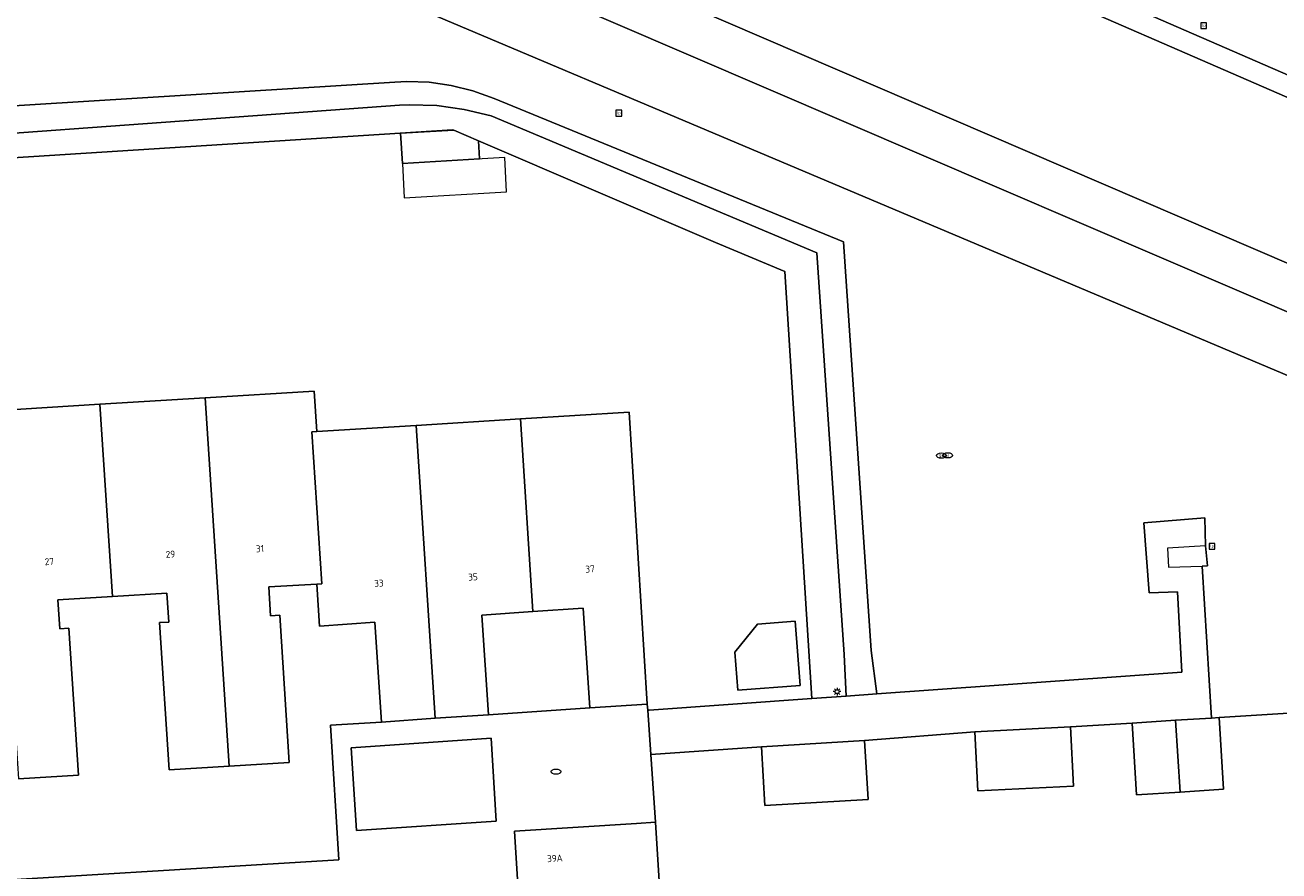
# Model space of a CAD drawing. Header units: metres. Extents: x 162098 to 162858, y 502351 to 503184.
# Tile 10 of 94: x 162325 to 162390, y 502490 to 502534. Entities that reach past the tile are written whole.
import ezdxf
from ezdxf.enums import TextEntityAlignment as Align

# ---------------------------------------------------------------- set-up
doc = ezdxf.new("R2010")
doc.units = ezdxf.units.M
for name, color, linetype, lineweight in [('B-PV-GK-BESCHOEIING-G', 252, 'GK-BESCHOEIING-SO', 13), ('B-PV-IE-MEUBILAIR-S', 252, 'Continuous', 13), ('B-PV-OG-BEBOUWING-GV', 7, 'Continuous', 18), ('B-PV-OG-BEBOUWING-T18', 7, 'Continuous', 18), ('B-PV-OG-BEBOUWING_LUIFEL-GV', 7, 'Continuous', 18), ('B-PV-OG-BEBOUWING_SCHUUR-GV', 7, 'Continuous', 18), ('B-PV-OG-TERREIN_BEGROEID-GV', 7, 'Continuous', 13), ('B-PV-OG-TERREIN_ERF-GV', 252, 'Continuous', 13), ('B-PV-OG-WEG-GV', 252, 'Continuous', 13), ('B-PV-VH-HALFVERHARDING-GV', 252, 'Continuous', 13), ('B-PV-VH-OPENVERHARDING_BETONSTRAATSTEEN-GV', 252, 'Continuous', 13), ('B-PV-VH-OPENVERHARDING_TEGEL-GV', 252, 'Continuous', 13)]:
    doc.layers.add(name, color=color, linetype=linetype, lineweight=lineweight)
doc.layers.add('B-PV-GR-BEPLANTING_CULTUUR_BOSPLANTSOEN-GV', color=7, linetype='Continuous', lineweight=13, true_color=0x99cc00)
doc.layers.add('B-PV-OG-WATER_GRACHT-GV', color=7, linetype='Continuous', lineweight=13, true_color=0x007299)
doc.styles.add('NLCS-ISO', font='NLCS-ISO.ttf')
doc.styles.add('NLCS-ISO-M200-T18', font='NLCS-ISO.ttf', dxfattribs={"height": 1.8})
doc.linetypes.add('GK-BESCHOEIING-SO', pattern='A,18,-3,[1,NLCS.SHX,S=0.6,R=0,X=0,Y=0],-3', length=24)

# ---------------------------------------------------------------- blocks, each defined once
blk = doc.blocks.new('SIE-MEUBILAIR_BORD_LOCATIEPAAL-SO')
blk.add_lwpolyline([(-0.75, -0.75), (0.75, -0.75), (0.75, 0.75), (-0.75, 0.75)], close=True)
at = {"style": 'NLCS-ISO'}
blk.add_text('lp', height=0.75, dxfattribs=at).set_placement((0.01, 0.12), align=Align.MIDDLE_CENTER)
blk = doc.blocks.new('SIE-MEUBILAIR_PAAL_LICHTMAST-SO')
for points in [[(-0.62, 0), (-1, 0)], [(-0.71, 0.71), (-0.44, 0.44)], [(0, 1), (0, 0.62)], [(0.44, 0.44), (0.71, 0.71)], [(1, 0), (0.62, 0)], [(-0.71, -0.71), (-0.44, -0.44)], [(0, -0.62), (0, -1)], [(0.44, -0.44), (0.71, -0.71)]]:
    blk.add_lwpolyline(points)
blk.add_circle((0, 0), 0.5)
blk = doc.blocks.new('SIE-MEUBILAIR_PUT_GASPUT-SO')
blk.add_ellipse((0, 0), major_axis=(1.25, 0), ratio=0.54)
at = {"style": 'NLCS-ISO'}
blk.add_text('gas ', height=0.75, dxfattribs=at).set_placement((0.53, 0.16), align=Align.MIDDLE_CENTER)
blk = doc.blocks.new('SIE-MEUBILAIR_PUT_KOLK-SO')
blk.add_ellipse((0, 0), major_axis=(1.25, 0), ratio=0.54)
blk = doc.blocks.new('SIE-MEUBILAIR_PUT_WATERLEIDINGPUT-SO')
blk.add_ellipse((0, 0), major_axis=(1.25, 0), ratio=0.54)
at = {"style": 'NLCS-ISO'}
blk.add_text('wl', height=0.75, dxfattribs=at).set_placement((-0.14, 0), align=Align.MIDDLE_CENTER)

msp = doc.modelspace()

# ---------------------------------------------------------------- linework, layer by layer
at = {"layer": 'B-PV-GK-BESCHOEIING-G'}
msp.add_lwpolyline([(162412.29, 502512.44), (162318.288, 502552.863), (162317.825, 502554.896), (162308.644, 502564.825), (162295.626, 502570.741), (162290.757, 502573.018), (162282.875, 502576.614), (162279.871, 502577.985)], dxfattribs=at)
at = {"layer": 'B-PV-GR-BEPLANTING_CULTUUR_BOSPLANTSOEN-GV'}
for points in [[(162291.393, 502557.592), (162267.462, 502503.921), (162265.785, 502502.136), (162270.118, 502499.664), (162270.838, 502502.988), (162298.92, 502554.697), (162409.183, 502508.112)], [(162409.183, 502508.112), (162298.92, 502554.697), (162270.838, 502502.988)], [(162411.958, 502510.085), (162307.143, 502555.1)], [(162293.773, 502528.052), (162344.314, 502531.201), (162344.923, 502531.228), (162346.08, 502531.188), (162347.227, 502531.027), (162348.351, 502530.747), (162349.439, 502530.352), (162367.516, 502522.937), (162368.95, 502501.792), (162369.237, 502499.548), (162385.012, 502500.676), (162384.779, 502504.822), (162383.328, 502504.769), (162383.049, 502508.403), (162386.195, 502508.647), (162386.236, 502507.208), (162386.338, 502506.175), (162386.059, 502506.148), (162386.55, 502498.298), (162386.936, 502498.322), (162394.67, 502498.81)]]:
    msp.add_lwpolyline(points, dxfattribs=at)
msp.add_lwpolyline([(162349.287, 502529.448), (162347.898, 502529.787), (162346.482, 502529.979), (162345.053, 502530.022), (162344.553, 502530.001), (162309.937, 502527.48), (162310.101, 502523.183), (162312.012, 502523.307), (162311.811, 502526.47), (162347.29, 502528.73), (162347.356, 502528.702), (162348.633, 502528.154), (162360.89, 502522.9), (162364.482, 502521.389), (162365.87, 502499.307), (162367.649, 502499.434), (162367.553, 502501.586), (162366.135, 502522.357)], close=True, dxfattribs=at)
at = {"layer": 'B-PV-OG-BEBOUWING-GV'}
for points in [[(162344.698, 502526.993), (162348.686, 502527.218), (162348.633, 502528.154), (162347.356, 502528.702), (162344.61, 502528.547)], [(162334.508, 502514.867), (162335.741, 502495.813), (162338.846, 502496.002), (162338.354, 502503.61), (162337.885, 502503.582), (162337.788, 502505.078), (162340.268, 502505.229), (162340.527, 502505.245), (162340.021, 502513.104), (162340.28, 502513.12), (162340.145, 502515.215)], [(162324.853, 502495.151), (162327.958, 502495.34), (162327.454, 502502.947), (162326.986, 502502.919), (162326.887, 502504.415), (162329.701, 502504.586), (162329.05, 502514.529), (162323.591, 502514.192)], [(162332.616, 502503.262), (162332.146, 502503.233), (162332.638, 502495.624), (162335.741, 502495.813), (162334.508, 502514.867), (162329.05, 502514.529), (162329.701, 502504.586), (162332.519, 502504.758)], [(162350.803, 502513.77), (162345.42, 502513.438), (162346.387, 502498.283), (162349.15, 502498.464), (162348.803, 502503.623), (162351.443, 502503.802)], [(162357.365, 502499.019), (162356.426, 502514.118), (162350.803, 502513.77), (162351.443, 502503.802), (162354.051, 502503.978), (162354.398, 502498.819)], [(162340.268, 502505.229), (162340.408, 502503.055), (162343.267, 502503.248), (162343.614, 502498.089), (162346.387, 502498.283), (162345.42, 502513.438), (162340.28, 502513.12), (162340.021, 502513.104), (162340.527, 502505.245)], [(162362.053, 502499.732), (162365.275, 502499.988), (162365.011, 502503.314), (162363.06, 502503.159), (162361.896, 502501.7)], [(162374.46, 502494.533), (162379.411, 502494.778), (162379.26, 502497.833), (162374.309, 502497.587)], [(162363.448, 502493.764), (162368.783, 502494.084), (162368.6, 502497.133), (162363.265, 502496.813)], [(162357.983, 502489.858), (162357.785, 502492.911), (162356.808, 502492.848), (162350.491, 502492.438), (162350.689, 502489.385)]]:
    msp.add_lwpolyline(points, close=True, dxfattribs=at)
for points in [[(162384.69, 502498.181), (162382.435, 502498.039)], [(162386.55, 502498.298), (162384.69, 502498.181)], [(162384.928, 502494.469), (162384.69, 502498.181)], [(162384.69, 502498.181), (162384.928, 502494.469)], [(162384.928, 502494.469), (162387.17, 502494.61), (162386.936, 502498.322)], [(162386.936, 502498.322), (162386.55, 502498.298)], [(162382.435, 502498.039), (162382.669, 502494.326)], [(162382.669, 502494.326), (162384.928, 502494.469)]]:
    msp.add_lwpolyline(points, dxfattribs=at)
at = {"layer": 'B-PV-OG-BEBOUWING_LUIFEL-GV'}
msp.add_lwpolyline([(162344.798, 502525.213), (162350.091, 502525.512), (162349.991, 502527.292), (162344.698, 502526.993)], close=True, dxfattribs=at)
at = {"layer": 'B-PV-OG-BEBOUWING_SCHUUR-GV'}
for points in [[(162386.236, 502507.208), (162384.275, 502507.087)], [(162384.275, 502507.087), (162384.325, 502506.099), (162386.059, 502506.148)], [(162386.059, 502506.148), (162386.338, 502506.175), (162386.236, 502507.208)]]:
    msp.add_lwpolyline(points, dxfattribs=at)
at = {"layer": 'B-PV-OG-TERREIN_BEGROEID-GV'}
msp.add_lwpolyline([(162421.933, 502498.93), (162422.094, 502498.856), (162421.597, 502497.773), (162421.444, 502497.843), (162420.946, 502496.74), (162419.83, 502492.665), (162422.67, 502493.972), (162424.645, 502499.863), (162425.016, 502516.559), (162375.359, 502538.151), (162363.213, 502543.433), (162340.979, 502554.199), (162322.156, 502563.268), (162311.937, 502571.233), (162298.734, 502576.971), (162298.078, 502575.462), (162311.586, 502569.377), (162321.183, 502562.105), (162362.436, 502542.61), (162403.53, 502524.727), (162423.99, 502515.74), (162422.381, 502499.922)], close=True, dxfattribs=at)
for points in [[(162304.851, 502556.286), (162307.143, 502555.1), (162411.958, 502510.085)], [(162412.29, 502512.44), (162318.288, 502552.863)]]:
    msp.add_lwpolyline(points, dxfattribs=at)
at = {"layer": 'B-PV-OG-TERREIN_ERF-GV'}
for points in [[(162323.591, 502514.192), (162329.05, 502514.529), (162334.508, 502514.867), (162340.145, 502515.215), (162340.28, 502513.12), (162345.42, 502513.438), (162350.803, 502513.77), (162356.426, 502514.118), (162357.365, 502499.019), (162357.386, 502498.697), (162357.468, 502498.705), (162365.87, 502499.307), (162364.482, 502521.389), (162360.89, 502522.9), (162348.633, 502528.154), (162348.686, 502527.218), (162344.698, 502526.993), (162344.61, 502528.547), (162347.356, 502528.702), (162347.29, 502528.73), (162311.811, 502526.47)], [(162335.741, 502495.813), (162332.638, 502495.624), (162332.146, 502503.233), (162332.616, 502503.262), (162332.519, 502504.758), (162329.701, 502504.586)], [(162340.268, 502505.229), (162337.788, 502505.078), (162337.885, 502503.582), (162338.354, 502503.61), (162338.846, 502496.002), (162335.741, 502495.813)], [(162340.408, 502503.055), (162340.268, 502505.229)], [(162329.701, 502504.586), (162326.887, 502504.415), (162326.986, 502502.919), (162327.454, 502502.947), (162327.958, 502495.34), (162324.853, 502495.151)], [(162351.443, 502503.802), (162348.803, 502503.623)], [(162348.803, 502503.623), (162349.15, 502498.464)], [(162354.051, 502503.978), (162351.443, 502503.802)], [(162354.398, 502498.819), (162354.051, 502503.978)], [(162343.267, 502503.248), (162340.408, 502503.055)], [(162343.614, 502498.089), (162343.267, 502503.248)], [(162349.15, 502498.464), (162354.398, 502498.819)], [(162394.67, 502498.81), (162386.936, 502498.322), (162387.17, 502494.61), (162384.928, 502494.469), (162382.669, 502494.326), (162382.435, 502498.039), (162379.26, 502497.833), (162379.411, 502494.778), (162374.46, 502494.533), (162374.309, 502497.587), (162368.6, 502497.133), (162368.783, 502494.084), (162363.448, 502493.764), (162363.265, 502496.813), (162357.553, 502496.408), (162357.785, 502492.911), (162357.983, 502489.858)], [(162316.68, 502496.46), (162319.29, 502496.695), (162319.869, 502489.645), (162341.408, 502490.965), (162340.978, 502497.92), (162343.614, 502498.089)]]:
    msp.add_lwpolyline(points, dxfattribs=at)
msp.add_lwpolyline([(162362.053, 502499.732), (162361.896, 502501.7), (162363.06, 502503.159), (162365.011, 502503.314), (162365.275, 502499.988)], close=True, dxfattribs=at)
at = {"layer": 'B-PV-OG-WATER_GRACHT-GV'}
for points in [[(162318.288, 502552.863), (162412.29, 502512.44)], [(162403.53, 502524.727), (162362.436, 502542.61)]]:
    msp.add_lwpolyline(points, dxfattribs=at)
at = {"layer": 'B-PV-OG-WEG-GV'}
msp.add_lwpolyline([(162414.961, 502531.374), (162365.951, 502553.481), (162358.225, 502556.966), (162304.311, 502581.241), (162300.928, 502582.332), (162300.625, 502582.43), (162296.104, 502583.888), (162295.793, 502583.989), (162278.253, 502589.646), (162278.163, 502589.432), (162281.707, 502587.85), (162281.94, 502587.406), (162303.951, 502580.306), (162343.085, 502562.686), (162361.849, 502554.234), (162378.991, 502546.502), (162375.359, 502538.151), (162425.016, 502516.559)], dxfattribs=at)
at = {"layer": 'B-PV-VH-HALFVERHARDING-GV'}
msp.add_lwpolyline([(162309.937, 502527.48), (162344.553, 502530.001), (162345.053, 502530.022), (162346.482, 502529.979), (162347.898, 502529.787), (162349.287, 502529.448), (162366.135, 502522.357), (162367.553, 502501.586), (162367.649, 502499.434), (162369.237, 502499.548), (162368.95, 502501.792), (162367.516, 502522.937), (162349.439, 502530.352), (162348.351, 502530.747), (162347.227, 502531.027), (162346.08, 502531.188), (162344.923, 502531.228), (162344.314, 502531.201), (162293.773, 502528.052)], dxfattribs=at)
at = {"layer": 'B-PV-VH-OPENVERHARDING_BETONSTRAATSTEEN-GV'}
msp.add_lwpolyline([(162349.298, 502497.253), (162342.046, 502496.759), (162342.331, 502492.485), (162349.558, 502492.962)], close=True, dxfattribs=at)
at = {"layer": 'B-PV-VH-OPENVERHARDING_TEGEL-GV'}
for points in [[(162386.059, 502506.148), (162386.338, 502506.175), (162386.236, 502507.208), (162386.195, 502508.647), (162383.049, 502508.403), (162383.328, 502504.769), (162384.779, 502504.822), (162385.012, 502500.676), (162369.237, 502499.548), (162367.649, 502499.434), (162365.87, 502499.307), (162357.468, 502498.705), (162357.386, 502498.697), (162357.553, 502496.408), (162363.265, 502496.813), (162368.6, 502497.133), (162374.309, 502497.587), (162379.26, 502497.833), (162382.435, 502498.039), (162384.69, 502498.181), (162386.55, 502498.298)], [(162342.046, 502496.759), (162349.298, 502497.253), (162349.558, 502492.962), (162342.331, 502492.485)]]:
    msp.add_lwpolyline(points, close=True, dxfattribs=at)
msp.add_lwpolyline([(162350.689, 502489.385), (162350.491, 502492.438), (162356.808, 502492.848), (162357.785, 502492.911), (162357.553, 502496.408), (162357.386, 502498.697), (162357.365, 502499.019), (162354.398, 502498.819), (162349.15, 502498.464), (162346.387, 502498.283), (162343.614, 502498.089), (162340.978, 502497.92), (162341.408, 502490.965), (162319.869, 502489.645)], dxfattribs=at)

# ---------------------------------------------------------------- block references
at = {"layer": 'B-PV-IE-MEUBILAIR-S', "xscale": 0.2, "yscale": 0.2, "zscale": 0.2}
for name, p in [('SIE-MEUBILAIR_BORD_LOCATIEPAAL-SO', (162386.14, 502534.12)), ('SIE-MEUBILAIR_BORD_LOCATIEPAAL-SO', (162355.891, 502529.587)), ('SIE-MEUBILAIR_PUT_GASPUT-SO', (162372.568, 502511.873)), ('SIE-MEUBILAIR_PUT_WATERLEIDINGPUT-SO', (162372.907, 502511.885)), ('SIE-MEUBILAIR_BORD_LOCATIEPAAL-SO', (162386.573, 502507.181)), ('SIE-MEUBILAIR_PAAL_LICHTMAST-SO', (162367.181, 502499.661)), ('SIE-MEUBILAIR_PUT_KOLK-SO', (162352.646, 502495.522))]:
    msp.add_blockref(name, p, dxfattribs=at)

# ---------------------------------------------------------------- texts
at = {"layer": 'B-PV-OG-BEBOUWING-T18', "style": 'NLCS-ISO-M200-T18'}
for s, rotation, p in [('31', 3.5, (162337.336, 502507.06)), ('27', 3.5, (162326.44, 502506.392)), ('29', 3.5, (162332.704, 502506.773)), ('37', 3.5, (162354.404, 502506.006)), ('33', 3.5, (162343.487, 502505.27)), ('35', 3.5, (162348.352, 502505.597)), ('39A', 3.8, (162352.586, 502491.041))]:
    msp.add_text(s, height=0.36, rotation=rotation, dxfattribs=at).set_placement(p, align=Align.MIDDLE)

doc.saveas('drawing.dxf')
